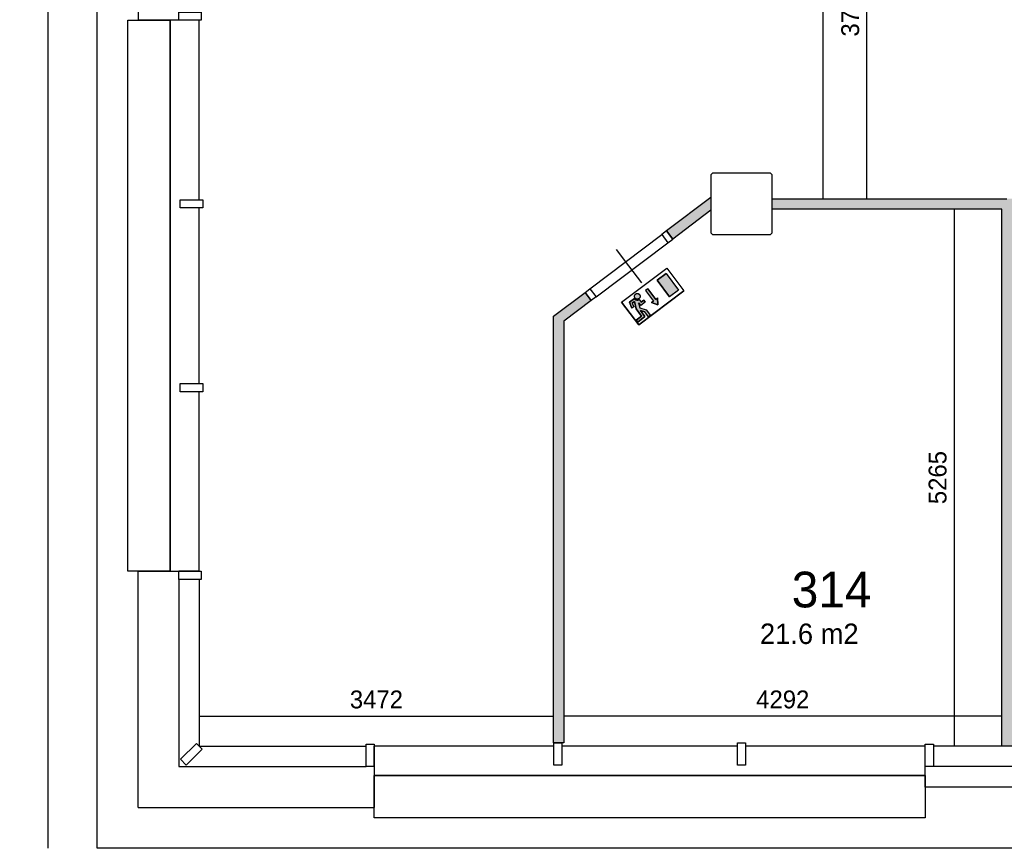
# Model space of a CAD drawing. Extents: x 425211 to 560437, y -104998 to -15578.
# Tile 20 of 33: x 511864 to 521512, y -45712 to -37593. Entities that reach past the tile are written whole.
import ezdxf

# ---------------------------------------------------------------- set-up
doc = ezdxf.new("R2010")
doc.units = 0
doc.header["$MEASUREMENT"] = 0
doc.header["$PDMODE"] = 35
doc.header["$PDSIZE"] = -0.5
doc.layers.get('0').update_dxf_attribs({"linetype": 'CONTINUOUS'})
doc.layers.get('DEFPOINTS').update_dxf_attribs({"linetype": 'CONTINUOUS'})
for name, color, linetype in [('AA$1A---_ARCEER', 252, 'CONTINUOUS'), ('AL21----_BUITENWAND', 252, 'CONTINUOUS'), ('AL22----_BINNENWAND', 252, 'CONTINUOUS'), ('AL31----_BUITENKOZIJN', 252, 'CONTINUOUS'), ('AL32----_BINNENKOZIJN', 252, 'CONTINUOUS'), ('AM$1A---_MAATVOERING', 252, 'CONTINUOUS'), ('Betonpalen', 252, 'CONTINUOUS'), ('Brandweer', 252, 'CONTINUOUS'), ('LAYER01', 252, 'CONTINUOUS'), ('M2', 252, 'CONTINUOUS')]:
    doc.layers.add(name, color=color, linetype=linetype)
doc.styles.add('B-01', font='b-gbp')
doc.dimstyles.new('BBA_STAND', dxfattribs={"dimtxt": 175, "dimasz": 1, "dimexe": 1, "dimexo": 0.001, "dimgap": 75, "dimtad": 1, "dimdec": 0, "dimzin": 0, "dimdsep": 46, "dimtxsty": 'B-01', "dimblk": 'NONE', "dimblk1": 'NONE', "dimblk2": 'PIJL1', "dimcen": 1, "dimse1": 1, "dimse2": 1, "dimclrd": 256, "dimclre": 1, "dimclrt": 256, "dimadec": 0, "dimazin": 0, "dimtfac": 1, "dimtdec": 0, "dimtmove": 0, "dimatfit": 0, "dimldrblk": 'PIJL1', "dimfxl": 1, "dimtolj": 1, "dimtzin": 0, "dimarcsym": 0})

# ---------------------------------------------------------------- blocks, each defined once
blk = doc.blocks.new('*D37')
at = {"layer": 'AM$1A---_MAATVOERING', "lineweight": -2, "transparency": 16777216}
blk.add_line((512141, -16884), (512141, -45712), dxfattribs=at)
at = {"layer": 'DEFPOINTS', "color": 0, "transparency": 16777216}
for p in [(512623.4, -16884), (512141, -45712), (512623.4, -45712)]:
    blk.add_point(p, dxfattribs=at)
at = {"layer": 'AM$1A---_MAATVOERING', "transparency": 16777216, "insert": (511978.5, -31298), "char_height": 175, "attachment_point": 5, "rotation": 90, "style": 'B-01'}
blk.add_mtext('\\A1;28828', dxfattribs=at)
blk = doc.blocks.new('_None')
blk = doc.blocks.new('PIJL1')
at = {"color": 1, "linetype": 'ByBlock'}
blk.add_line((0, 82.6), (0, -82.6), dxfattribs=at)
blk.add_solid([(-100, 16.7), (-100, -16.7), (0, 0)], dxfattribs=at)
blk = doc.blocks.new('*D38')
at = {"layer": 'AM$1A---_MAATVOERING', "lineweight": -2, "transparency": 16777216}
blk.add_line((519738, -39348), (519738, -31598), dxfattribs=at)
at = {"layer": 'DEFPOINTS', "color": 0, "transparency": 16777216}
for p in [(519738, -31598), (519934.9, -31598), (519839, -39348)]:
    blk.add_point(p, dxfattribs=at)
at = {"layer": 'AM$1A---_MAATVOERING', "transparency": 16777216, "insert": (519575.5, -35473), "char_height": 175, "attachment_point": 5, "rotation": 90, "style": 'B-01'}
blk.add_mtext('\\A1;7750', dxfattribs=at)
blk = doc.blocks.new('*D39')
at = {"layer": 'AM$1A---_MAATVOERING', "lineweight": -2, "transparency": 16777216}
blk.add_line((520166, -39348), (520166, -35648), dxfattribs=at)
at = {"layer": 'DEFPOINTS', "color": 0, "transparency": 16777216}
for p in [(520166, -35648), (522864.4, -35648), (522870.3, -39348)]:
    blk.add_point(p, dxfattribs=at)
at = {"layer": 'AM$1A---_MAATVOERING', "transparency": 16777216, "insert": (520003.5, -37498), "char_height": 175, "attachment_point": 5, "rotation": 90, "style": 'B-01'}
blk.add_mtext('\\A1;3700', dxfattribs=at)
blk = doc.blocks.new('*D41')
at = {"layer": 'AM$1A---_MAATVOERING', "lineweight": -2, "transparency": 16777216}
blk.add_line((513623.4, -44417), (517095.5, -44417), dxfattribs=at)
at = {"layer": 'DEFPOINTS', "color": 0, "transparency": 16777216}
for p in [(513623.4, -43895), (517095.5, -43895), (517095.5, -44417)]:
    blk.add_point(p, dxfattribs=at)
at = {"layer": 'AM$1A---_MAATVOERING', "transparency": 16777216, "insert": (515359.4, -44254.5), "char_height": 175, "attachment_point": 5, "style": 'B-01'}
blk.add_mtext('\\A1;3472', dxfattribs=at)
blk = doc.blocks.new('*D50')
at = {"layer": 'AM$1A---_MAATVOERING', "lineweight": -2, "transparency": 16777216}
blk.add_line((521487.4, -44417), (517195.5, -44417), dxfattribs=at)
at = {"layer": 'DEFPOINTS', "color": 0, "transparency": 16777216}
for p in [(517195.5, -44417), (517195.5, -44678), (521487.4, -44712)]:
    blk.add_point(p, dxfattribs=at)
at = {"layer": 'AM$1A---_MAATVOERING', "transparency": 16777216, "insert": (519341.4, -44254.5), "char_height": 175, "attachment_point": 5, "style": 'B-01'}
blk.add_mtext('\\A1;4292', dxfattribs=at)
blk = doc.blocks.new('*D51')
at = {"layer": 'AM$1A---_MAATVOERING', "lineweight": -2, "transparency": 16777216}
blk.add_line((521022, -39447), (521022, -44712), dxfattribs=at)
at = {"layer": 'DEFPOINTS', "color": 0, "transparency": 16777216}
for p in [(520951, -39447), (520951, -44712), (521022, -44712)]:
    blk.add_point(p, dxfattribs=at)
at = {"layer": 'AM$1A---_MAATVOERING', "transparency": 16777216, "insert": (520859.5, -42079.5), "char_height": 175, "attachment_point": 5, "rotation": 90, "style": 'B-01'}
blk.add_mtext('\\A1;5265', dxfattribs=at)

msp = doc.modelspace()

# ---------------------------------------------------------------- hatches: boundary and pattern name
at = {"layer": 'AA$1A---_ARCEER'}
h = msp.add_hatch(color=256, dxfattribs=at)
h.paths.add_polyline_path([(521337.4, -23248), (521337.4, -23148), (520787.4, -23148), (520787.4, -17904), (520687.4, -17904), (520687.4, -23248)])
h.paths.add_polyline_path([(521587.4, -44712), (521587.4, -39448), (522977.4, -39448), (522977.4, -39348), (521537.4, -39348), (519237.4, -39348), (519237.4, -39448), (521487.4, -39448), (521487.4, -44712)])
h.paths.add_polyline_path([(517195.5, -44678), (517195.5, -40547.9), (517464.6, -40345), (517404.4, -40265.1), (517095.5, -40498.1), (517095.5, -44678)])
h.paths.add_polyline_path([(520632.5, -31598), (520632.5, -31498), (519237.4, -31498), (519237.4, -31598)])
msp.add_hatch(color=256, dxfattribs=at).paths.add_polyline_path([(518637.4, -39460.6), (518637.4, -39335.4), (518203.2, -39662.8), (518263.3, -39742.4)])
at = {"layer": 'Brandweer'}
h = msp.add_hatch(color=256, dxfattribs=at)
h.paths.add_polyline_path([(518198.4, -40079.3), (518109.7, -40146.1), (518232.2, -40308.6), (518320.8, -40241.8)])
h.paths.add_polyline_path([(518114.4, -40319.9), (518096, -40333.8), (518018, -40230.4), (517995.9, -40247.1), (518073.8, -40350.5), (518055.3, -40364.4), (518118.3, -40386.5)])
h.paths.add_polyline_path([(517993.7, -40360.9), (517979.8, -40342.4), (517953.9, -40361.9), (517934, -40335.4), (517931, -40336.5), (517930.6, -40336.7), (517929.2, -40337.3), (517927.4, -40337.9), (517925.8, -40338.5), (517922, -40339.3), (517919.7, -40339.6), (517919, -40339.7), (517915.1, -40339.8), (517911.8, -40339.6), (517911.6, -40339.6), (517908.8, -40339.2), (517906.8, -40338.7), (517906.2, -40338.6), (517903.7, -40337.7), (517900.4, -40336.4), (517900.1, -40336.2), (517897.4, -40334.7), (517894.9, -40333.2), (517892.8, -40331.5), (517891.7, -40330.5), (517891.3, -40330.3), (517887, -40325.5), (517838.3, -40362.2), (517862.5, -40419.2), (517881.5, -40404.9), (517866.7, -40369.8), (517888.2, -40353.6), (517904.5, -40426.9), (517957.9, -40497.9), (517906.2, -40536.8), (517920.2, -40555.3), (517990.3, -40502.4), (517945.8, -40443.3), (517989.4, -40455.1), (518026.4, -40504.2), (518044.9, -40490.3), (518003.1, -40434.9), (517940.4, -40417.9), (517929.2, -40367.5), (517949.4, -40394.3)])
h.paths.add_polyline_path([(517942.6, -40296.3), (517942.5, -40296.1), (517940.4, -40290.9), (517940.4, -40290.7), (517938.6, -40287.8), (517938.5, -40287.6), (517935.9, -40284.6), (517935.8, -40284.4), (517931.4, -40280.8), (517931.3, -40280.7), (517927.3, -40278.5), (517927.1, -40278.4), (517923.3, -40277), (517923.1, -40277), (517918.8, -40276.2), (517918.6, -40276.1), (517916, -40276), (517915.8, -40276), (517912.8, -40276.2), (517912.6, -40276.2), (517910.5, -40276.5), (517910.4, -40276.6), (517906.2, -40277.7), (517906.1, -40277.8), (517900.6, -40280.6), (517900.5, -40280.6), (517895, -40285.4), (517895, -40285.5), (517891.6, -40290.3), (517891.5, -40290.4), (517889.8, -40294.3), (517889.8, -40294.4), (517888.6, -40298.9), (517888.5, -40299.1), (517888.2, -40302.3), (517888.2, -40302.5), (517888.3, -40307.1), (517888.4, -40307.2), (517889.6, -40312.6), (517889.6, -40312.7), (517891.5, -40317), (517892.9, -40319.3), (517893, -40319.4), (517895.8, -40322.9), (517895.9, -40323), (517897.8, -40324.8), (517898, -40324.9), (517901.5, -40327.4), (517901.6, -40327.5), (517904.7, -40329.1), (517904.8, -40329.2), (517909.3, -40330.7), (517913.9, -40331.4), (517914.1, -40331.4), (517917.9, -40331.4), (517918.1, -40331.4), (517921.6, -40330.9), (517921.7, -40330.9), (517925.9, -40329.6), (517926.1, -40329.5), (517931.4, -40326.7), (517931.4, -40326.7), (517936.5, -40322.3), (517936.5, -40322.3), (517939.2, -40318.8), (517939.3, -40318.7), (517941.5, -40314.5), (517941.5, -40314.3), (517942.6, -40311.3), (517942.6, -40311.1), (517943.6, -40305.3), (517943.6, -40305.1), (517943.4, -40300.1), (517943.3, -40299.8)])

# ---------------------------------------------------------------- linework, layer by layer
at = {"layer": 'AL21----_BUITENWAND'}
for p, q in [((513023.4, -34898), (513023.4, -37598)), ((513023.4, -45312), (513023.4, -42998)), ((513423.4, -43078), (513423.4, -44912)), ((513623.4, -43078), (513623.4, -44712)), ((513623.4, -44712), (515257.4, -44712)), ((522275.4, -44712), (520817.4, -44712)), ((513423.4, -44912), (515257.4, -44912)), ((524737.4, -44912), (520817.4, -44912)), ((524737.4, -45112), (520737.4, -45112)), ((513023.4, -45312), (515337.4, -45312))]:
    msp.add_line(p, q, dxfattribs=at)
for points in [[(512623.4, -45712), (512623.4, -16884)], [(541451.4, -45712), (512623.4, -45712)]]:
    msp.add_lwpolyline(points, dxfattribs=at)
msp.add_lwpolyline([(513439.5, -44839.3), (513496.1, -44895.8), (513651.7, -44740.3), (513595.1, -44683.7)], close=True, dxfattribs=at)
at = {"layer": 'AL22----_BINNENWAND'}
for p, q in [((518637.4, -39335.4), (518203.2, -39662.8)), ((518637.4, -39335.4), (518637.4, -39460.6)), ((518637.4, -39460.6), (518263.3, -39742.4)), ((518203.2, -39662.8), (518263.3, -39742.4))]:
    msp.add_line(p, q, dxfattribs=at)
for points in [[(519237.4, -39348), (521537.4, -39348)], [(519237.4, -39448), (519237.4, -39348)], [(521487.4, -39448), (519237.4, -39448)], [(521487.4, -44712), (521487.4, -39448)], [(517095.5, -40498.1), (517404.4, -40265.1)], [(517404.4, -40265.1), (517464.6, -40345)], [(517464.6, -40345), (517195.5, -40547.9)], [(517095.5, -44678), (517095.5, -40498.1)], [(517195.5, -40547.9), (517195.5, -44678)], [(517195.5, -44678), (517095.5, -44678)], [(521587.4, -44712), (521487.4, -44712)]]:
    msp.add_lwpolyline(points, dxfattribs=at)
at = {"layer": 'AL31----_BUITENKOZIJN'}
for p, q in [((513423.4, -37598), (513023.4, -37598)), ((513423.4, -37598), (513023.4, -37598)), ((513023.4, -42998), (513423.4, -42998)), ((513023.4, -42998), (513423.4, -42998)), ((515337.4, -44912), (515337.4, -45312)), ((515337.4, -44912), (515337.4, -45312)), ((520737.4, -45112), (520737.4, -44912)), ((520737.4, -45112), (520737.4, -44912))]:
    msp.add_line(p, q, dxfattribs=at)
for points in [[(513423.4, -37598), (513423.4, -37518), (513643.4, -37518), (513643.4, -37598)], [(513423.4, -37598), (513423.4, -37518), (513643.4, -37518), (513643.4, -37598)], [(512923.4, -42998), (512923.4, -37598), (513337.4, -37598), (513337.4, -42998)], [(512923.4, -42998), (512923.4, -37598), (513337.4, -37598), (513337.4, -42998)], [(513437.4, -39438), (513437.4, -39358), (513657.4, -39358), (513657.4, -39438)], [(513437.4, -39438), (513437.4, -39358), (513657.4, -39358), (513657.4, -39438)], [(513437.4, -41238), (513437.4, -41158), (513657.4, -41158), (513657.4, -41238)], [(513437.4, -41238), (513437.4, -41158), (513657.4, -41158), (513657.4, -41238)], [(513423.4, -43078), (513423.4, -42998), (513643.4, -42998), (513643.4, -43078)], [(513423.4, -43078), (513423.4, -42998), (513643.4, -42998), (513643.4, -43078)], [(515337.4, -44912), (515257.4, -44912), (515257.4, -44692), (515337.4, -44692)], [(515337.4, -44912), (515257.4, -44912), (515257.4, -44692), (515337.4, -44692)], [(517177.4, -44898), (517097.4, -44898), (517097.4, -44678), (517177.4, -44678)], [(517177.4, -44898), (517097.4, -44898), (517097.4, -44678), (517177.4, -44678)], [(518977.4, -44898), (518897.4, -44898), (518897.4, -44678), (518977.4, -44678)], [(518977.4, -44898), (518897.4, -44898), (518897.4, -44678), (518977.4, -44678)], [(520737.4, -44692), (520817.4, -44692), (520817.4, -44912), (520737.4, -44912)], [(520737.4, -44692), (520817.4, -44692), (520817.4, -44912), (520737.4, -44912)], [(520737.4, -45412), (515337.4, -45412), (515337.4, -44998), (520737.4, -44998)], [(520737.4, -45412), (515337.4, -45412), (515337.4, -44998), (520737.4, -44998)]]:
    msp.add_lwpolyline(points, close=True, dxfattribs=at)
for points in [[(513337.4, -39398), (513337.4, -37598)], [(513337.4, -39398), (513337.4, -37598)], [(513623.4, -39358), (513623.4, -37598)], [(513623.4, -39358), (513623.4, -37598)], [(513337.4, -41198), (513337.4, -39398)], [(513337.4, -41198), (513337.4, -39398)], [(513623.4, -41158), (513623.4, -39438)], [(513623.4, -41158), (513623.4, -39438)], [(513337.4, -42998), (513337.4, -41198)], [(513337.4, -42998), (513337.4, -41198)], [(513623.4, -42998), (513623.4, -41238)], [(513623.4, -42998), (513623.4, -41238)], [(513623.4, -42998), (513423.4, -42998)], [(513623.4, -42998), (513423.4, -42998)], [(515337.4, -44912), (515337.4, -44712)], [(515337.4, -44912), (515337.4, -44712)], [(517097.4, -44712), (515337.4, -44712)], [(517097.4, -44712), (515337.4, -44712)], [(518897.4, -44712), (517177.4, -44712)], [(518897.4, -44712), (517177.4, -44712)], [(520737.4, -44712), (518977.4, -44712)], [(520737.4, -44712), (518977.4, -44712)], [(517137.4, -44998), (515337.4, -44998)], [(517137.4, -44998), (515337.4, -44998)], [(518937.4, -44998), (517137.4, -44998)], [(518937.4, -44998), (517137.4, -44998)], [(520737.4, -44998), (518937.4, -44998)], [(520737.4, -44998), (518937.4, -44998)]]:
    msp.add_lwpolyline(points, dxfattribs=at)
at = {"layer": 'AL32----_BINNENKOZIJN'}
for points in [[(517452.3, -40229), (518155.5, -39698.8)], [(517512.5, -40308.8), (518215.6, -39778.4)], [(517961, -40172.3), (517834, -40003.8), (517713.6, -39844.1)]]:
    msp.add_lwpolyline(points, dxfattribs=at)
for points in [[(518203.2, -39662.8), (518155.5, -39698.8), (518215.6, -39778.4), (518263.3, -39742.4)], [(517404.4, -40265.1), (517452.3, -40229), (517512.5, -40308.8), (517464.6, -40345)]]:
    msp.add_lwpolyline(points, close=True, dxfattribs=at)
at = {"layer": 'Betonpalen'}
for p, q in [((518652.4, -39098), (518637.4, -39113)), ((518637.4, -39113), (518637.4, -39683)), ((519222.4, -39098), (518652.4, -39098)), ((519237.4, -39113), (519222.4, -39098)), ((519237.4, -39683), (519237.4, -39113)), ((518637.4, -39683), (518652.4, -39698)), ((518652.4, -39698), (519222.4, -39698)), ((519222.4, -39698), (519237.4, -39683))]:
    msp.add_line(p, q, dxfattribs=at)
at = {"layer": 'Brandweer'}
for p, q in [((517762.5, -40361.4, 2600), (518205.6, -40027.5, 2600)), ((518205.6, -40027.5, 2600), (518372.6, -40249.1, 2600)), ((518198.4, -40079.3, 2600), (518109.7, -40146.1, 2600)), ((518198.4, -40079.3, 2600), (518320.8, -40241.8, 2600)), ((518018, -40230.4, 2600), (518096, -40333.8, 2600)), ((518109.7, -40146.1, 2600), (518232.2, -40308.6, 2600)), ((517887, -40325.5, 2600), (517838.3, -40362.2, 2600)), ((517929.5, -40583, 2600), (518372.6, -40249.1, 2600)), ((517995.9, -40247.1, 2600), (518073.8, -40350.5, 2600)), ((518096, -40333.8, 2600), (518114.4, -40319.9, 2600)), ((518114.4, -40319.9, 2600), (518118.3, -40386.5, 2600)), ((518320.8, -40241.8, 2600), (518232.2, -40308.6, 2600)), ((517762.5, -40361.4, 2600), (517929.5, -40583, 2600)), ((517838.3, -40362.2, 2600), (517862.5, -40419.2, 2600)), ((517881.5, -40404.9, 2600), (517862.5, -40419.2, 2600)), ((517866.7, -40369.8, 2600), (517888.2, -40353.6, 2600)), ((517866.7, -40369.8, 2600), (517881.5, -40404.9, 2600)), ((517888.2, -40353.6, 2600), (517904.5, -40426.9, 2600)), ((517904.5, -40426.9, 2600), (517957.9, -40497.9, 2600)), ((517929.2, -40367.5, 2600), (517940.4, -40417.9, 2600)), ((517929.2, -40367.5, 2600), (517949.4, -40394.3, 2600)), ((517933.7, -40335.1, 2600), (517953.9, -40361.9, 2600)), ((517940.2, -40417.9, 2600), (518003.1, -40434.9, 2600)), ((517993.7, -40360.9, 2600), (517949.4, -40394.3, 2600)), ((517979.8, -40342.4, 2600), (517953.9, -40361.9, 2600)), ((517993.7, -40360.9, 2600), (517979.8, -40342.4, 2600)), ((518055.3, -40364.4, 2600), (518073.8, -40350.5, 2600)), ((518118.3, -40386.5, 2600), (518055.3, -40364.4, 2600)), ((517957.9, -40497.9, 2600), (517906.2, -40536.8, 2600)), ((517920.2, -40555.3, 2600), (517990.3, -40502.4, 2600)), ((517990.3, -40502.4, 2600), (517945.8, -40443.3, 2600)), ((517945.8, -40443.3, 2600), (517989.4, -40455.1, 2600)), ((518026.4, -40504.2, 2600), (517989.4, -40455.1, 2600)), ((518003.1, -40434.9, 2600), (518044.9, -40490.3, 2600)), ((518044.9, -40490.3, 2600), (518026.4, -40504.2, 2600)), ((517906.2, -40536.8, 2600), (517920.2, -40555.3, 2600))]:
    msp.add_line(p, q, dxfattribs=at)
at = {"layer": 'Brandweer', "elevation": 2600}
for points in [[(517929.5, -40583), (517762.5, -40361.4), (518205.6, -40027.5), (518372.6, -40249.1), (517929.5, -40583)], [(518232.2, -40308.6), (518109.7, -40146.1), (518198.4, -40079.3), (518320.8, -40241.8), (518232.2, -40308.6)], [(518018, -40230.4), (517995.9, -40247.1), (518073.8, -40350.5), (518055.3, -40364.4), (518118.3, -40386.5), (518114.4, -40319.9), (518096, -40333.8), (518018, -40230.4)], [(517920.2, -40555.3), (517906.2, -40536.8), (517957.9, -40497.9), (517904.5, -40426.9), (517888.2, -40353.6), (517866.7, -40369.8), (517881.5, -40404.9), (517862.5, -40419.2), (517838.3, -40362.2), (517887, -40325.5), (517890.9, -40329.9), (517892.8, -40331.5), (517894.9, -40333.2), (517897.4, -40334.7), (517900.8, -40336.5), (517903.7, -40337.7), (517905.9, -40338.4), (517908.8, -40339.2), (517911.4, -40339.6), (517915.1, -40339.8), (517918.5, -40339.8), (517922, -40339.3), (517925.1, -40338.7), (517929.2, -40337.3), (517932, -40336.1), (517934, -40335.4), (517953.9, -40361.9), (517979.8, -40342.4), (517993.7, -40360.9), (517949.4, -40394.3), (517929.2, -40367.5), (517940.4, -40417.9), (518003.1, -40434.9), (518044.9, -40490.3), (518026.4, -40504.2), (517989.4, -40455.1), (517945.8, -40443.3), (517990.3, -40502.4), (517920.2, -40555.3)], [(517887, -40325.5), (517887.3, -40325.8), (517887.5, -40326.1), (517887.8, -40326.4), (517888.1, -40326.8), (517888.3, -40327.1), (517888.6, -40327.4), (517888.8, -40327.7), (517889.1, -40328), (517889.4, -40328.3), (517889.7, -40328.6), (517889.9, -40328.9), (517890.2, -40329.2), (517890.5, -40329.5), (517890.8, -40329.7), (517891.1, -40330), (517891.4, -40330.3), (517891.7, -40330.6), (517892, -40330.8), (517892.3, -40331.1), (517892.6, -40331.4), (517892.9, -40331.6), (517893.3, -40331.9), (517893.6, -40332.1), (517893.9, -40332.4), (517894.2, -40332.6), (517894.5, -40332.9), (517894.9, -40333.1), (517895.2, -40333.4), (517895.5, -40333.6), (517895.9, -40333.8), (517896.2, -40334), (517896.6, -40334.3), (517896.9, -40334.5), (517897.3, -40334.7), (517897.6, -40334.9), (517898, -40335.1), (517898.3, -40335.3), (517898.7, -40335.5), (517899, -40335.7), (517899.4, -40335.9), (517899.8, -40336.1), (517900.1, -40336.2), (517900.5, -40336.4), (517900.9, -40336.6), (517901.2, -40336.8), (517901.6, -40336.9), (517902, -40337.1), (517902.4, -40337.2), (517902.7, -40337.4), (517903.1, -40337.5), (517903.5, -40337.7), (517903.9, -40337.8), (517904.3, -40337.9), (517904.6, -40338.1), (517905, -40338.2), (517905.4, -40338.3), (517905.8, -40338.4), (517906.2, -40338.5), (517906.6, -40338.6), (517907, -40338.7), (517907.4, -40338.8), (517907.8, -40338.9), (517908.2, -40339), (517908.6, -40339.1), (517909, -40339.2), (517909.4, -40339.3), (517909.8, -40339.3), (517910.2, -40339.4), (517910.6, -40339.5), (517911, -40339.5), (517911.4, -40339.6), (517911.8, -40339.6), (517912.2, -40339.7), (517912.6, -40339.7), (517913, -40339.7), (517913.4, -40339.8), (517913.8, -40339.8), (517914.2, -40339.8), (517914.6, -40339.8), (517915, -40339.8), (517915.4, -40339.9), (517915.8, -40339.9), (517916.3, -40339.9), (517916.7, -40339.8), (517917.1, -40339.8), (517917.5, -40339.8), (517917.9, -40339.8), (517918.3, -40339.8), (517918.7, -40339.7), (517919.1, -40339.7), (517919.5, -40339.7), (517919.9, -40339.6), (517920.3, -40339.6), (517920.7, -40339.5), (517921.1, -40339.5), (517921.5, -40339.4), (517921.9, -40339.3), (517922.3, -40339.3), (517922.7, -40339.2), (517923.1, -40339.1), (517923.5, -40339), (517923.9, -40338.9), (517924.3, -40338.9), (517924.7, -40338.8), (517925.1, -40338.7), (517925.5, -40338.6), (517925.9, -40338.4), (517926.3, -40338.3), (517926.7, -40338.2), (517927.1, -40338.1), (517927.4, -40338), (517927.8, -40337.8), (517928.2, -40337.7), (517928.6, -40337.5), (517929, -40337.4), (517929.4, -40337.2), (517929.7, -40337.1), (517930.1, -40336.9), (517930.5, -40336.8), (517930.8, -40336.6), (517931.2, -40336.4), (517931.6, -40336.3), (517932, -40336.1), (517932.3, -40335.9), (517932.7, -40335.7), (517933, -40335.5), (517933.4, -40335.3), (517933.7, -40335.1)], [(517919.7, -40276.3), (517921.1, -40276.5), (517922.4, -40276.8), (517923.7, -40277.1), (517925, -40277.5), (517926.3, -40278), (517927.6, -40278.6), (517928.8, -40279.2), (517930, -40279.8), (517931.1, -40280.6), (517932.2, -40281.3), (517933.3, -40282.2), (517934.4, -40283), (517935.4, -40284), (517936.3, -40285), (517937.2, -40286), (517938, -40287), (517938.8, -40288.2), (517939.6, -40289.3), (517940.3, -40290.5), (517940.9, -40291.7), (517941.4, -40292.9), (517941.9, -40294.2), (517942.4, -40295.5), (517942.7, -40296.8), (517943.1, -40298.1), (517943.3, -40299.5), (517943.5, -40300.8), (517943.6, -40302.2), (517943.6, -40303.5), (517943.6, -40304.9), (517943.5, -40306.3), (517943.4, -40307.6), (517943.1, -40308.9), (517942.8, -40310.3), (517942.5, -40311.6), (517942.1, -40312.9), (517941.6, -40314.2), (517941.1, -40315.4), (517940.5, -40316.6), (517939.8, -40317.8), (517939.1, -40319), (517938.3, -40320.1), (517937.5, -40321.2), (517936.6, -40322.2), (517935.7, -40323.2), (517934.7, -40324.2), (517933.6, -40325.1), (517932.6, -40325.9), (517931.5, -40326.7), (517930.3, -40327.4), (517929.1, -40328.1), (517927.9, -40328.7), (517926.7, -40329.3), (517925.4, -40329.8), (517924.1, -40330.2), (517922.8, -40330.6), (517921.5, -40330.9), (517920.2, -40331.2), (517918.8, -40331.3), (517917.5, -40331.4), (517916.1, -40331.5), (517914.7, -40331.5), (517913.4, -40331.4), (517912, -40331.2), (517910.7, -40331), (517909.3, -40330.7), (517908, -40330.4), (517906.7, -40329.9), (517905.5, -40329.5), (517904.2, -40328.9), (517903, -40328.3), (517901.8, -40327.6), (517900.6, -40326.9), (517899.5, -40326.2), (517898.4, -40325.3), (517897.4, -40324.4), (517896.4, -40323.5), (517895.5, -40322.5), (517894.6, -40321.5), (517893.7, -40320.4), (517892.9, -40319.3), (517892.2, -40318.2), (517891.5, -40317), (517890.9, -40315.8), (517890.3, -40314.6), (517889.8, -40313.3), (517889.4, -40312), (517889, -40310.7), (517888.7, -40309.4), (517888.5, -40308), (517888.3, -40306.7), (517888.2, -40305.3), (517888.1, -40304), (517888.2, -40302.6), (517888.3, -40301.2), (517888.4, -40299.9), (517888.6, -40298.5), (517888.9, -40297.2), (517889.3, -40295.9), (517889.7, -40294.6), (517890.2, -40293.3), (517890.7, -40292.1), (517891.3, -40290.8), (517892, -40289.7), (517892.7, -40288.5), (517893.5, -40287.4), (517894.3, -40286.3), (517895.2, -40285.3), (517896.1, -40284.3), (517897.1, -40283.3), (517898.1, -40282.4), (517899.2, -40281.6), (517900.3, -40280.8), (517901.4, -40280.1), (517902.6, -40279.4), (517903.8, -40278.8), (517905.1, -40278.2), (517906.3, -40277.7), (517907.6, -40277.3), (517908.9, -40276.9), (517910.3, -40276.6), (517911.6, -40276.3), (517913, -40276.2), (517914.3, -40276), (517915.7, -40276), (517917, -40276), (517918.4, -40276.1), (517919.7, -40276.3)], [(517891.5, -40317), (517889.6, -40312.6), (517888.3, -40307.1), (517888.2, -40302.4), (517888.6, -40299), (517889.8, -40294.4), (517891.6, -40290.3), (517895, -40285.5), (517900.6, -40280.6), (517906.2, -40277.8), (517910.4, -40276.5), (517912.8, -40276.2), (517915.9, -40276), (517918.7, -40276.1), (517923.2, -40277), (517927.2, -40278.4), (517931.3, -40280.7), (517935.9, -40284.5), (517938.5, -40287.7), (517940.4, -40290.8), (517942.6, -40296.2), (517943.4, -40299.9), (517943.6, -40305.2), (517942.6, -40311.2), (517941.5, -40314.4), (517939.2, -40318.7), (517936.5, -40322.3), (517931.4, -40326.7), (517926, -40329.6), (517921.7, -40330.9), (517918, -40331.4), (517914, -40331.4), (517909.3, -40330.7), (517904.8, -40329.2), (517901.5, -40327.5), (517897.9, -40324.9), (517895.9, -40322.9), (517893, -40319.4), (517891.5, -40317)]]:
    msp.add_lwpolyline(points, dxfattribs=at)
msp.add_lwpolyline([(517887, -40325.5), (517891.6, -40330.4), (517900.3, -40336.3), (517906.4, -40338.6), (517911.6, -40339.6), (517919.3, -40339.7), (517926.3, -40338.3), (517931, -40336.5), (517934, -40335.4), (517953.9, -40361.9), (517979.8, -40342.4), (517993.7, -40360.9), (517949.4, -40394.3), (517929.2, -40367.5), (517940.4, -40417.9), (518003.1, -40434.9), (518044.9, -40490.3), (518026.4, -40504.2), (517989.4, -40455.1), (517945.8, -40443.3), (517990.3, -40502.4), (517920.2, -40555.3), (517906.2, -40536.8), (517957.9, -40497.9), (517904.5, -40426.9), (517888.2, -40353.6), (517866.7, -40369.8), (517881.5, -40404.9), (517862.5, -40419.2), (517838.3, -40362.2)], close=True, dxfattribs=at)

# ---------------------------------------------------------------- texts
at = {"layer": 'LAYER01', "style": 'B-01'}
msp.add_text('314', height=350, rotation=0, dxfattribs=at).set_placement((519429.4, -43351.4))
at = {"layer": 'M2', "insert": (519118, -43510), "char_height": 200, "width": 1805, "attachment_point": 1, "style": 'B-01'}
msp.add_mtext('21.6 m2', dxfattribs=at)

# ---------------------------------------------------------------- dimensions: what is measured, and where the dimension line sits
at = {"layer": 'AM$1A---_MAATVOERING'}
for base, p1, p2, picture, middle in [((512141, -45712), (512623.4, -16884), (512623.4, -45712), '*D37', (511978.5, -31298)), ((519738, -31598), (519839, -39348), (519934.9, -31598), '*D38', (519575.5, -35473)), ((520166, -35648), (522870.3, -39348), (522864.4, -35648), '*D39', (520003.5, -37498)), ((521022, -44712), (520951, -39447), (520951, -44712), '*D51', (520859.5, -42079.5))]:
    dim = msp.add_linear_dim(base=base, p1=p1, p2=p2, angle=270, dimstyle='BBA_STAND', dxfattribs=at)
    dim.commit()
    dim.dimension.update_dxf_attribs({"geometry": picture, "text_midpoint": middle})
for base, p1, p2, picture, middle in [((517095.5, -44417), (513623.4, -43895), (517095.5, -43895), '*D41', (515359.4, -44254.5)), ((517195.5, -44417), (521487.4, -44712), (517195.5, -44678), '*D50', (519341.4, -44254.5))]:
    dim = msp.add_linear_dim(base=base, p1=p1, p2=p2, dimstyle='BBA_STAND', dxfattribs=at)
    dim.commit()
    dim.dimension.update_dxf_attribs({"geometry": picture, "text_midpoint": middle})

doc.saveas('drawing.dxf')
